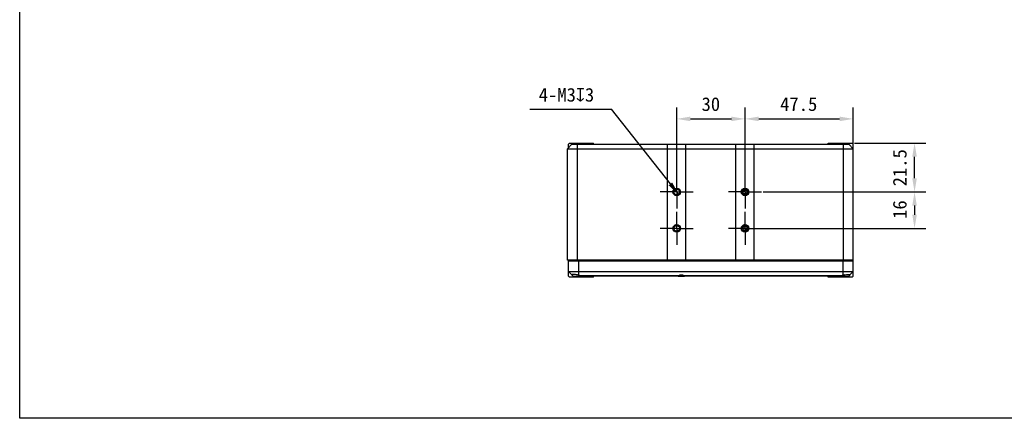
# Model space of a CAD drawing. Header units: millimetres. Extents: x 58 to 383, y 43 to 283.
# Tile 1 of 22: x 58 to 275, y 43 to 131. Entities that reach past the tile are written whole.
import ezdxf

# ---------------------------------------------------------------- set-up
doc = ezdxf.new("R2010")
doc.units = ezdxf.units.MM
doc.header["$LTSCALE"] = 23.1
doc.header["$PDMODE"] = 3
doc.header["$PDSIZE"] = 8
doc.linetypes.add('CENTER', pattern=[0.6, 0.375, -0.075, 0.075, -0.075])
doc.layers.get('0').update_dxf_attribs({"linetype": 'CONTINUOUS'})
doc.layers.get('Defpoints').update_dxf_attribs({"linetype": 'CONTINUOUS'})
for name, color, linetype in [('00_COMPONENTS', 7, 'CONTINUOUS'), ('03_ALL_AXES', 7, 'CONTINUOUS'), ('51__DRAFT_DIMS', 7, 'CONTINUOUS')]:
    doc.layers.add(name, color=color, linetype=linetype)
doc.styles.get("Standard").update_dxf_attribs({"font": 'simfang.ttf'})
doc.dimstyles.new('DIMSTYLE_2', dxfattribs={"dimtxt": 3, "dimasz": 3, "dimexe": 2.5, "dimexo": 0.5, "dimgap": 0.75, "dimtad": 1, "dimlfac": 2, "dimdsep": 46, "dimtxsty": 'STANDARD', "dimblk": '_FILLED', "dimblk1": '_FILLED', "dimblk2": '_FILLED', "dimcen": 0.09, "dimclrt": 3, "dimazin": 2, "dimtp": 0.3, "dimtm": 0.3, "dimtfac": 1, "dimtofl": 0, "dimtmove": 0, "dimatfit": 3, "dimldrblk": '_FILLED', "dimfxl": 1, "dimtolj": 1, "dimarcsym": 0})
doc.dimstyles.new('DIMSTYLE_4', dxfattribs={"dimtxt": 3, "dimasz": 3, "dimexe": 2.5, "dimexo": 0.5, "dimtad": 1, "dimlfac": 2, "dimdsep": 46, "dimtxsty": 'STANDARD', "dimblk": '_FILLED', "dimblk1": '_FILLED', "dimblk2": '_FILLED', "dimcen": 0.09, "dimclrt": 3, "dimazin": 2, "dimtp": 0.1, "dimtm": 0.1, "dimtfac": 1, "dimtofl": 0, "dimtmove": 0, "dimatfit": 1, "dimldrblk": '_FILLED', "dimfxl": 1, "dimtolj": 1, "dimarcsym": 0})
doc.dimstyles.new('DIMSTYLE_6', dxfattribs={"dimtxt": 3, "dimasz": 3, "dimexe": 2.5, "dimexo": 0.5, "dimgap": 0.75, "dimtad": 1, "dimlfac": 2, "dimdsep": 46, "dimtxsty": 'STANDARD', "dimblk": '_FILLED', "dimblk1": '_FILLED', "dimblk2": '_FILLED', "dimcen": 0.09, "dimclrt": 3, "dimazin": 2, "dimtp": 0.2, "dimtm": 0.2, "dimtfac": 1, "dimtofl": 0, "dimtmove": 0, "dimatfit": 3, "dimldrblk": '_FILLED', "dimfxl": 1, "dimtolj": 1, "dimarcsym": 0})

# ---------------------------------------------------------------- blocks, each defined once
blk = doc.blocks.new('_FILLED')
at = {"color": 0, "linetype": 'ByBlock'}
blk.add_solid([(0, 0), (-1, 0.167), (-1, -0.167)], dxfattribs=at)
blk = doc.blocks.new('*D10')
at = {"layer": '51__DRAFT_DIMS', "color": 0, "lineweight": -2}
for p, q in [((202.62, 95.48), (202.62, 111.44)), ((217.62, 95.58), (217.62, 111.44)), ((205.62, 108.94), (214.62, 108.94))]:
    blk.add_line(p, q, dxfattribs=at)
at = {"layer": 'Defpoints', "color": 0}
for p in [(217.62, 108.94), (202.62, 94.98), (217.62, 95.08)]:
    blk.add_point(p, dxfattribs=at)
at = {"layer": '51__DRAFT_DIMS', "color": 0, "linetype": 'ByBlock', "lineweight": -2, "xscale": 3, "yscale": 3, "zscale": 3, "rotation": 180}
blk.add_blockref('_FILLED', (202.62, 108.94), dxfattribs=at)
at = {"layer": '51__DRAFT_DIMS', "color": 0, "linetype": 'ByBlock', "lineweight": -2, "xscale": 3, "yscale": 3, "zscale": 3}
blk.add_blockref('_FILLED', (217.62, 108.94), dxfattribs=at)
at = {"layer": '51__DRAFT_DIMS', "insert": (210.11, 113.69), "char_height": 3, "attachment_point": 2, "line_spacing_factor": 0.9}
blk.add_mtext('\\A1;30', dxfattribs=at)
blk = doc.blocks.new('*D11')
at = {"layer": '51__DRAFT_DIMS', "color": 0, "lineweight": -2}
for p, q in [((221.59, 92.89), (257.32, 92.89)), ((254.82, 89.89), (254.82, 87.89)), ((220.53, 84.89), (257.32, 84.89))]:
    blk.add_line(p, q, dxfattribs=at)
at = {"layer": 'Defpoints', "color": 0}
for p in [(221.09, 92.89), (220.03, 84.89), (254.82, 84.89)]:
    blk.add_point(p, dxfattribs=at)
at = {"layer": '51__DRAFT_DIMS', "color": 0, "linetype": 'ByBlock', "lineweight": -2, "xscale": 3, "yscale": 3, "zscale": 3}
for p, rotation in [((254.82, 92.89), 90), ((254.82, 84.89), 270)]:
    blk.add_blockref('_FILLED', p, dxfattribs=dict(at, rotation=rotation))
at = {"layer": '51__DRAFT_DIMS', "insert": (250.07, 89.01), "char_height": 3, "attachment_point": 2, "rotation": 90, "line_spacing_factor": 0.9}
blk.add_mtext('\\A1;16', dxfattribs=at)
blk = doc.blocks.new('*D12')
at = {"layer": '51__DRAFT_DIMS', "color": 0, "lineweight": -2}
for p, q in [((241.62, 103.64), (257.32, 103.64)), ((254.82, 95.89), (254.82, 100.64)), ((221.58, 92.89), (257.32, 92.89))]:
    blk.add_line(p, q, dxfattribs=at)
at = {"layer": 'Defpoints', "color": 0}
for p in [(241.12, 103.64), (254.82, 103.64), (221.08, 92.89)]:
    blk.add_point(p, dxfattribs=at)
at = {"layer": '51__DRAFT_DIMS', "color": 0, "linetype": 'ByBlock', "lineweight": -2, "xscale": 3, "yscale": 3, "zscale": 3}
for p, rotation in [((254.82, 103.64), 90), ((254.82, 92.89), 270)]:
    blk.add_blockref('_FILLED', p, dxfattribs=dict(at, rotation=rotation))
at = {"layer": '51__DRAFT_DIMS', "insert": (250.07, 98.21), "char_height": 3, "attachment_point": 2, "rotation": 90, "line_spacing_factor": 0.9}
blk.add_mtext('\\A1;21.5', dxfattribs=at)
blk = doc.blocks.new('*D19')
at = {"layer": '51__DRAFT_DIMS', "color": 0, "lineweight": -2}
for p, q in [((217.62, 96.11), (217.62, 111.44)), ((241.37, 101.69), (241.37, 111.44)), ((220.62, 108.94), (238.37, 108.94))]:
    blk.add_line(p, q, dxfattribs=at)
at = {"layer": 'Defpoints', "color": 0}
for p in [(241.37, 108.94), (241.37, 101.19), (217.62, 95.61)]:
    blk.add_point(p, dxfattribs=at)
at = {"layer": '51__DRAFT_DIMS', "color": 0, "linetype": 'ByBlock', "lineweight": -2, "xscale": 3, "yscale": 3, "zscale": 3, "rotation": 180}
blk.add_blockref('_FILLED', (217.62, 108.94), dxfattribs=at)
at = {"layer": '51__DRAFT_DIMS', "color": 0, "linetype": 'ByBlock', "lineweight": -2, "xscale": 3, "yscale": 3, "zscale": 3}
blk.add_blockref('_FILLED', (241.37, 108.94), dxfattribs=at)
at = {"layer": '51__DRAFT_DIMS', "insert": (229.4, 113.69), "char_height": 3, "attachment_point": 2, "line_spacing_factor": 0.9}
blk.add_mtext('\\A1;47.5', dxfattribs=at)
blk = doc.blocks.new('*D20')
at = {"layer": '51__DRAFT_DIMS', "color": 0, "lineweight": -2}
for p in [(170.4, 111.11), (201.23, 94.66)]:
    blk.add_line(p, (188.32, 111.11), dxfattribs=at)
at = {"layer": 'Defpoints', "color": 0}
for p in [(202.16, 93.48), (203.09, 92.3)]:
    blk.add_point(p, dxfattribs=at)
at = {"layer": '51__DRAFT_DIMS', "color": 0, "linetype": 'ByBlock', "lineweight": -2, "xscale": 3, "yscale": 3, "zscale": 3, "rotation": 308.132037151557}
blk.add_blockref('_FILLED', (203.09, 92.3), dxfattribs=at)
at = {"layer": '51__DRAFT_DIMS', "insert": (184.51, 115.74), "char_height": 3, "attachment_point": 3, "line_spacing_factor": 0.9}
blk.add_mtext('\\A1;{4-M3{\\fgdt;x}3}', dxfattribs=at)

msp = doc.modelspace()

# ---------------------------------------------------------------- linework, layer by layer
msp.add_lwpolyline([(58.4342, 282.864), (382.6558, 282.864), (382.6558, 43.1513), (58.4342, 43.1513)], close=True)
at = {"layer": '00_COMPONENTS'}
for p, q in [((179.6227, 103.393), (178.6227, 102.393)), ((178.6227, 77.893), (178.6227, 102.393)), ((178.6227, 102.393), (241.3727, 102.393)), ((179.1227, 103.643), (178.8727, 103.393)), ((178.8727, 102.643), (178.8727, 103.393)), ((179.1227, 103.643), (184.3723, 103.643)), ((179.6227, 103.393), (240.3727, 103.393)), ((180.8727, 77.893), (180.8727, 103.393)), ((181.6227, 103.393), (181.6227, 103.643)), ((184.3727, 103.393), (184.3727, 103.643)), ((200.6227, 77.893), (200.6227, 103.393)), ((204.6227, 77.893), (204.6227, 103.393)), ((215.6227, 77.893), (215.6227, 103.393)), ((219.6227, 77.893), (219.6227, 103.393)), ((235.8727, 103.393), (235.8727, 103.643)), ((235.8732, 103.643), (241.1227, 103.643)), ((238.6227, 103.393), (238.6227, 103.643)), ((239.1227, 103.393), (239.1227, 77.893)), ((240.3727, 103.393), (241.3727, 102.393)), ((241.3727, 103.393), (241.1227, 103.643)), ((241.3727, 74.393), (241.3727, 103.393)), ((241.3727, 77.893), (178.6227, 77.893)), ((178.8727, 74.393), (178.8727, 77.893)), ((179.3727, 77.743), (179.3727, 77.893)), ((181.2727, 77.743), (181.2727, 77.893)), ((238.9727, 77.743), (238.9727, 77.893)), ((240.8727, 77.743), (240.8727, 77.893)), ((178.8727, 77.743), (241.3727, 77.743)), ((181.1227, 74.6177), (181.1227, 77.743)), ((239.1227, 74.6177), (239.1227, 77.743)), ((179.6123, 74.6534), (178.8727, 75.393)), ((178.8727, 75.393), (241.3727, 75.393)), ((178.8727, 74.393), (179.1227, 74.143)), ((184.3727, 74.143), (179.1227, 74.143)), ((179.648, 74.6177), (179.7995, 74.4662)), ((179.9763, 74.393), (181.5718, 74.393)), ((202.9819, 74.4662), (181.5136, 74.4662)), ((181.6227, 74.143), (181.6227, 74.393)), ((202.7516, 74.393), (181.7439, 74.393)), ((184.3727, 74.143), (184.3771, 74.393)), ((202.9237, 74.393), (204.3218, 74.393)), ((238.7319, 74.4662), (204.2636, 74.4662)), ((238.5016, 74.393), (204.4939, 74.393)), ((235.8727, 74.143), (235.8684, 74.393)), ((241.1227, 74.143), (235.8727, 74.143)), ((238.6227, 74.393), (238.6227, 74.143)), ((238.6737, 74.393), (240.2692, 74.393)), ((240.5975, 74.6177), (240.446, 74.4662)), ((240.6331, 74.6534), (241.3727, 75.393)), ((241.1227, 74.143), (241.3727, 74.393)), ((241.3067, 74.143), (241.3079, 74.143))]:
    msp.add_line(p, q, dxfattribs=at)
for centre, radius in [((202.6227, 92.893), 0.825), ((202.6227, 92.893), 0.625), ((217.6227, 92.893), 0.825), ((217.6227, 92.893), 0.625), ((217.6227, 92.893), 0.4521), ((202.6227, 84.893), 0.825), ((202.6227, 84.893), 0.625), ((217.6227, 84.893), 0.825), ((217.6227, 84.893), 0.625), ((217.6227, 84.893), 0.4521)]:
    msp.add_circle(centre, radius, dxfattribs=at)
for centre, radius, start, end in [((202.6227, 92.893), 0.75, 255, 195), ((217.6227, 92.893), 0.75, 255, 195), ((202.6227, 84.893), 0.75, 255, 195), ((217.6227, 84.893), 0.75, 255, 195), ((179.9763, 74.643), 0.25, 225, 270), ((179.8018, 68.1333), 6.6176, 78.485767, 80.686664), ((240.4437, 68.1333), 6.6176, 99.313336, 101.514233), ((240.2692, 74.643), 0.25, 270, 315)]:
    msp.add_arc(centre, radius, start, end, dxfattribs=at)
for centre, start_param, end_param in [((180.8727, 73.393), -0.53830552, -0.20135792), ((203.6227, 73.393), -0.53830552, 0.53830552), ((239.3727, 73.393), 0.20135792, 0.53830552)]:
    msp.add_ellipse(centre, major_axis=(0, 1.25), ratio=1, start_param=start_param, end_param=end_param, dxfattribs=at)
for points, knots in [([(180.8727, 74.6637), (180.7146, 74.6897), (180.4836, 74.7199), (180.1883, 74.7422), (180.0003, 74.7483), (179.8459, 74.7439), (179.7411, 74.7326), (179.6788, 74.7152), (179.643, 74.7005), (179.6228, 74.6779), (179.6228, 74.6637)], [0, 0, 0, 0, 0.37569816, 0.54550863, 0.69426072, 0.81628008, 0.90745434, 0.94091139, 0.96658768, 1, 1, 1, 1]), ([(179.6228, 74.6637), (179.6228, 74.6601), (179.6258, 74.6423), (179.638, 74.6277), (179.648, 74.6177)], [0, 0, 0, 0, 0.20292917, 1, 1, 1, 1]), ([(181.7439, 74.393), (181.7252, 74.393), (181.6442, 74.4016), (181.5672, 74.4342), (181.5136, 74.4662)], [0, 0, 0, 0, 0.22983235, 1, 1, 1, 1]), ([(202.9819, 74.4662), (202.963, 74.455), (202.8914, 74.4177), (202.8106, 74.393), (202.7516, 74.393)], [0, 0, 0, 0, 0.27108122, 1, 1, 1, 1]), ([(204.4939, 74.393), (204.4752, 74.393), (204.3942, 74.4016), (204.3172, 74.4342), (204.2636, 74.4662)], [0, 0, 0, 0, 0.22983235, 1, 1, 1, 1]), ([(238.7319, 74.4662), (238.713, 74.455), (238.6414, 74.4177), (238.5606, 74.393), (238.5016, 74.393)], [0, 0, 0, 0, 0.27108122, 1, 1, 1, 1]), ([(239.3727, 74.6637), (239.5309, 74.6897), (239.7618, 74.7199), (240.0572, 74.7422), (240.2452, 74.7483), (240.3996, 74.744), (240.5044, 74.7326), (240.5667, 74.7152), (240.6025, 74.7005), (240.6227, 74.6779), (240.6227, 74.6637)], [0, 0, 0, 0, 0.37568294, 0.54549531, 0.69428309, 0.81629833, 0.90744755, 0.94092686, 0.966593, 1, 1, 1, 1]), ([(240.6227, 74.6637), (240.6227, 74.6601), (240.6197, 74.6423), (240.6075, 74.6277), (240.5975, 74.6177)], [0, 0, 0, 0, 0.2027872, 1, 1, 1, 1])]:
    msp.add_open_spline(points, degree=3, knots=knots, dxfattribs=at)
at = {"layer": '03_ALL_AXES', "linetype": 'CENTER'}
for p, q in [((202.6227, 92.893), (202.6227, 96.518)), ((217.6227, 92.893), (217.6227, 96.518)), ((202.6227, 92.893), (198.9977, 92.893)), ((202.6227, 92.893), (202.6227, 89.268)), ((202.6227, 92.893), (206.2477, 92.893)), ((217.6227, 92.893), (213.9977, 92.893)), ((217.6227, 92.893), (217.6227, 89.268)), ((217.6227, 92.893), (221.2477, 92.893)), ((202.6227, 84.893), (202.6227, 88.518)), ((217.6227, 84.893), (217.6227, 88.518)), ((202.6227, 84.893), (198.9977, 84.893)), ((202.6227, 84.893), (202.6227, 81.268)), ((202.6227, 84.893), (206.2477, 84.893)), ((217.6227, 84.893), (213.9977, 84.893)), ((217.6227, 84.893), (217.6227, 81.268)), ((217.6227, 84.893), (221.2477, 84.893))]:
    msp.add_line(p, q, dxfattribs=at)
at = {"layer": '51__DRAFT_DIMS'}
msp.add_arc((202.6227, 92.893), 0.75, 90, 161.822105, dxfattribs=at)

# ---------------------------------------------------------------- dimensions: what is measured, and where the dimension line sits
at = {"layer": '51__DRAFT_DIMS', "color": 8}
dim = msp.add_diameter_dim_2p(p1=(202.1596, 93.4829), p2=(203.0858, 92.3031), text='{4-M<>{\\fgdt;x}3}', dimstyle='DIMSTYLE_4', override={"dimtih": 1, "dimtoh": 1, "dimpost": '<>', "dimclrt": 256}, dxfattribs=at)
dim.commit()
dim.dimension.update_dxf_attribs({"geometry": '*D20', "text_midpoint": (177.4539, 111.1124), "dimtype": 163})
for base, p1, p2, dimstyle, picture, middle in [((217.6227, 108.9398), (202.6227, 94.9821), (217.6227, 95.0752), 'DIMSTYLE_6', '*D10', (210.1139, 108.9398)), ((241.3727, 108.9398), (217.6227, 95.6127), (241.3727, 101.193), 'DIMSTYLE_2', '*D19', (229.4011, 108.9398))]:
    dim = msp.add_linear_dim(base=base, p1=p1, p2=p2, dimstyle=dimstyle, override={"dimclrt": 256}, dxfattribs=at)
    dim.commit()
    dim.dimension.update_dxf_attribs({"geometry": picture, "text_midpoint": middle, "dimtype": 160})
for base, p1, p2, angle, picture, middle in [((254.8211, 103.643), (221.0794, 92.893), (241.1227, 103.643), 90, '*D12', (254.8211, 98.2065)), ((254.8211, 84.893), (221.0878, 92.893), (220.0271, 84.893), 270, '*D11', (254.8211, 89.0072))]:
    dim = msp.add_linear_dim(base=base, p1=p1, p2=p2, angle=angle, dimstyle='DIMSTYLE_6', override={"dimclrt": 256}, dxfattribs=at)
    dim.commit()
    dim.dimension.update_dxf_attribs({"geometry": picture, "text_midpoint": middle, "dimtype": 160})

doc.saveas('drawing.dxf')
